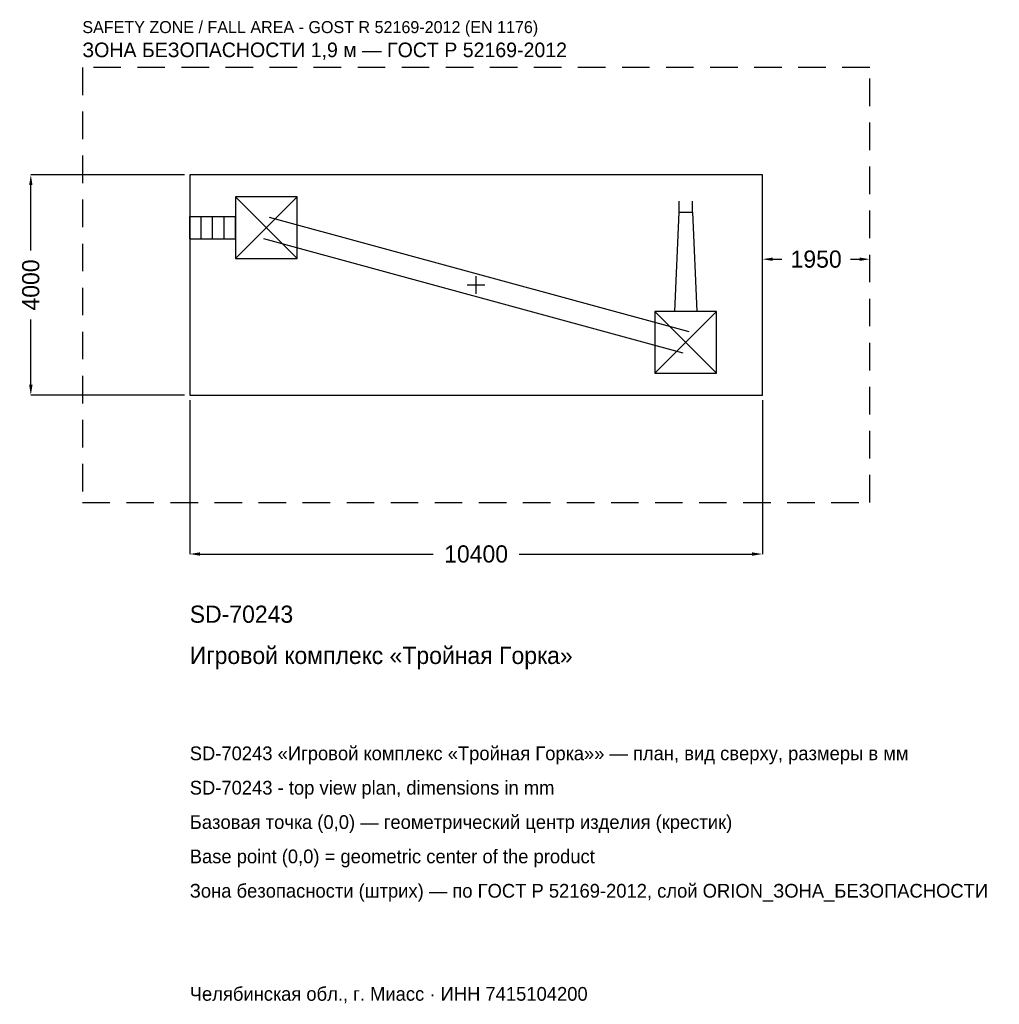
# Model space of a CAD drawing. Header units: metres. Extents: x -8288 to 9501, y -13063 to 4818.
import ezdxf

# ---------------------------------------------------------------- set-up
doc = ezdxf.new("R2010")
doc.units = ezdxf.units.M
doc.linetypes.add('DASHED', pattern=[800, 500, -300])
for name, color, linetype in [('ЗСК_ДАННЫЕ', 3, 'Continuous'), ('ЗСК_ЗОНА_БЕЗОПАСНОСТИ', 1, 'Continuous'), ('ЗСК_КОНТУР', 7, 'Continuous'), ('ЗСК_РАЗМЕРЫ', 8, 'Continuous')]:
    doc.layers.add(name, color=color, linetype=linetype)
doc.dimstyles.new('ORION', dxfattribs={"dimtxt": 312, "dimasz": 187.2, "dimexe": 1.25, "dimexo": 93.6, "dimtad": 1, "dimdec": 0, "dimcen": 2.5, "dimazin": 3, "dimtfac": 1, "dimtmove": 0, "dimatfit": 3})

# ---------------------------------------------------------------- blocks, each defined once
blk = doc.blocks.new('_CLOSEDFILLED')
at = {"color": 0, "linetype": 'BYBLOCK'}
blk.add_solid([(-1, 0.164), (0, 0), (-1, -0.164)], dxfattribs=at)
blk = doc.blocks.new('*D1')
for p, q in [((-5200, -2093.6), (-5200, -4886)), ((5200, -2093.6), (5200, -4886)), ((-5012.8, -4886), (-780, -4886)), ((780, -4886), (5012.8, -4886))]:
    blk.add_line(p, q)
at = {"layer": 'Defpoints'}
for p in [(-5200, -2000), (5200, -2000), (-5200, -4886)]:
    blk.add_point(p, dxfattribs=at)
at = {"layer": 'ЗСК_РАЗМЕРЫ', "xscale": 187.2, "yscale": 187.2, "rotation": 180}
blk.add_blockref('_CLOSEDFILLED', (-5200, -4886), dxfattribs=at)
at = {"layer": 'ЗСК_РАЗМЕРЫ', "xscale": 187.2, "yscale": 187.2}
blk.add_blockref('_CLOSEDFILLED', (5200, -4886), dxfattribs=at)
at = {"layer": 'ЗСК_РАЗМЕРЫ', "insert": (0, -4886), "char_height": 312, "attachment_point": 5}
blk.add_mtext('10400', dxfattribs=at)
blk = doc.blocks.new('*D2')
for p, q in [((-5293.6, 2000), (-8086, 2000)), ((-8086, 624), (-8086, 1812.8)), ((-8086, -1812.8), (-8086, -624)), ((-5293.6, -2000), (-8086, -2000))]:
    blk.add_line(p, q)
at = {"layer": 'Defpoints'}
for p in [(-5200, 2000), (-8086, -2000), (-5200, -2000)]:
    blk.add_point(p, dxfattribs=at)
at = {"layer": 'ЗСК_РАЗМЕРЫ', "xscale": 187.2, "yscale": 187.2}
for p, rotation in [((-8086, 2000), 90), ((-8086, -2000), 270)]:
    blk.add_blockref('_CLOSEDFILLED', p, dxfattribs=dict(at, rotation=rotation))
at = {"layer": 'ЗСК_РАЗМЕРЫ', "insert": (-8086, 0), "char_height": 312, "attachment_point": 5, "rotation": 90}
blk.add_mtext('4000', dxfattribs=at)
blk = doc.blocks.new('*D3')
for p, q in [((5200, 93.6), (5200, 468)), ((5387.2, 468), (5551, 468)), ((6799, 468), (6962.8, 468)), ((7150, 93.6), (7150, 468))]:
    blk.add_line(p, q)
at = {"layer": 'Defpoints'}
for p in [(5200, 468), (5200, 0), (7150, 0)]:
    blk.add_point(p, dxfattribs=at)
at = {"layer": 'ЗСК_РАЗМЕРЫ', "xscale": 187.2, "yscale": 187.2, "rotation": 180}
blk.add_blockref('_CLOSEDFILLED', (5200, 468), dxfattribs=at)
at = {"layer": 'ЗСК_РАЗМЕРЫ', "xscale": 187.2, "yscale": 187.2}
blk.add_blockref('_CLOSEDFILLED', (7150, 468), dxfattribs=at)
at = {"layer": 'ЗСК_РАЗМЕРЫ', "insert": (6175, 468), "char_height": 312, "attachment_point": 5}
blk.add_mtext('1950', dxfattribs=at)
blk = doc.blocks.new('ОРИОН SD-70243 Игровой комплекс Тройная Горка')
at = {"layer": 'ЗСК_ЗОНА_БЕЗОПАСНОСТИ', "linetype": 'DASHED'}
blk.add_lwpolyline([(-7150, -3950), (7150, -3950), (7150, 3950), (-7150, 3950)], close=True, dxfattribs=at)
at = {"layer": 'ЗСК_КОНТУР'}
for p, q in [((-4368, 480), (-3248, 1600)), ((-4368, 1600), (-3248, 480)), ((3687, 1320), (3687, 1521.6)), ((3929, 1320), (3929, 1521.6)), ((-5200, 1241.6), (-4368, 1241.6)), ((-5200, 838.4), (-5200, 1241.6)), ((-4992, 838.4), (-4992, 1241.6)), ((-4784, 838.4), (-4784, 1241.6)), ((-4576, 838.4), (-4576, 1241.6)), ((-4368, 838.4), (-4368, 1241.6)), ((-3754.9, 1234.5), (3861.1, -845.5)), ((-5200, 838.4), (-4368, 838.4)), ((-3861.1, 845.5), (3754.9, -1234.5)), ((3248, -1600), (4368, -480)), ((3248, -480), (4368, -1600))]:
    blk.add_line(p, q, dxfattribs=at)
for points in [[(-5200, -2000), (5200, -2000), (5200, 2000), (-5200, 2000)], [(-4368, 480), (-3248, 480), (-3248, 1600), (-4368, 1600)], [(3248, -1600), (4368, -1600), (4368, -480), (3248, -480)]]:
    blk.add_lwpolyline(points, close=True, dxfattribs=at)
blk.add_lwpolyline([(3606.4, -480), (3687, 1320), (3929, 1320), (4009.6, -480)], dxfattribs=at)
at = {"layer": 'ЗСК_РАЗМЕРЫ'}
for p, q in [((-160, 0), (160, 0)), ((0, -160), (0, 160))]:
    blk.add_line(p, q, dxfattribs=at)
at = {"layer": 'ЗСК_ДАННЫЕ'}
for tag, p in [('АРТИКУЛ', (-5200, -6134)), ('НАИМЕНОВАНИЕ', (-5200, -6882.8))]:
    blk.add_attdef(tag, p, '', height=312, dxfattribs=at)
at = {"layer": 'ЗСК_ДАННЫЕ', "flags": 1}
for tag, p in [('ПРОИЗВОДИТЕЛЬ', (-5200, -7631.6)), ('ТЕЛЕФОН', (-5200, -8380.4)), ('САЙТ', (-5200, -9878)), ('АДРЕС', (-5200, -10626.8)), ('РЕКВИЗИТЫ', (-5200, -11375.6)), ('ГАБАРИТЫ', (-5200, -12124.4)), ('ЗОНА_БЕЗОПАСНОСТИ', (-5200, -12873.2))]:
    blk.add_attdef(tag, p, '', height=312, dxfattribs=at)
at = {"layer": 'ЗСК_ЗОНА_БЕЗОПАСНОСТИ', "color": 1}
for s, height, p in [('SAFETY ZONE / FALL AREA - GOST R 52169-2012 (EN 1176)', 218.4, (-7150, 4574)), ('ЗОНА БЕЗОПАСНОСТИ 1,9 м — ГОСТ Р 52169-2012', 265.2, (-7150, 4137.2))]:
    blk.add_text(s, height=height, dxfattribs=at).set_placement(p)
at = {"layer": 'ЗСК_РАЗМЕРЫ'}
dim = blk.add_linear_dim(base=(-8086, -2000), p1=(-5200, -2000), p2=(-5200, 2000), angle=90, dimstyle='ORION', dxfattribs=at)
dim.commit()
dim.dimension.update_dxf_attribs({"geometry": '*D2', "text_midpoint": (-8086, 0)})
for base, p1, p2, picture, middle in [((5200, 468), (5200, 0), (7150, 0), '*D3', (6175, 468)), ((-5200, -4886), (-5200, -2000), (5200, -2000), '*D1', (0, -4886))]:
    dim = blk.add_linear_dim(base=base, p1=p1, p2=p2, dimstyle='ORION', dxfattribs=at)
    dim.commit()
    dim.dimension.update_dxf_attribs({"geometry": picture, "text_midpoint": middle})

msp = doc.modelspace()

# ---------------------------------------------------------------- block references
msp.add_blockref('ОРИОН SD-70243 Игровой комплекс Тройная Горка', (0, 0)).add_auto_attribs({'АРТИКУЛ': 'SD-70243', 'НАИМЕНОВАНИЕ': 'Игровой комплекс «Тройная Горка»'})

# ---------------------------------------------------------------- texts
at = {"layer": 'ЗСК_ДАННЫЕ', "color": 3}
for s, p in [('SD-70243 «Игровой комплекс «Тройная Горка»» — план, вид сверху, размеры в мм', (-5200, -8630)), ('SD-70243 - top view plan, dimensions in mm', (-5200, -9254)), ('Челябинская обл., г. Миасс · ИНН 7415104200', (-5200, -12998))]:
    msp.add_text(s, height=249.6, dxfattribs=at).set_placement(p)
at = {"layer": 'ЗСК_ДАННЫЕ', "color": 7}
for s, p in [('Базовая точка (0,0) — геометрический центр изделия (крестик)', (-5200, -9878)), ('Base point (0,0) = geometric center of the product', (-5200, -10502))]:
    msp.add_text(s, height=249.6, dxfattribs=at).set_placement(p)
at = {"layer": 'ЗСК_ДАННЫЕ', "color": 1}
msp.add_text('Зона безопасности (штрих) — по ГОСТ Р 52169-2012, слой ORION_ЗОНА_БЕЗОПАСНОСТИ', height=249.6, dxfattribs=at).set_placement((-5200, -11126))

doc.saveas('drawing.dxf')
